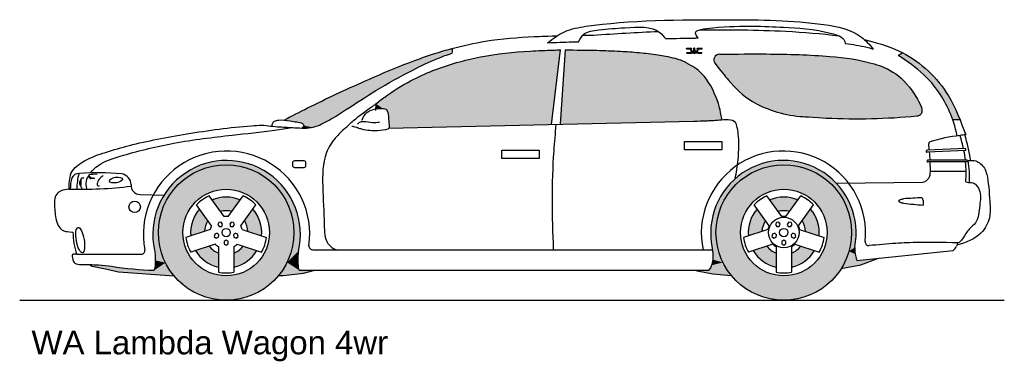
# Model space of a CAD drawing. Header units: millimetres. Extents: x 293.46 to 298.68, y 272.55 to 274.37.
import ezdxf

# ---------------------------------------------------------------- set-up
doc = ezdxf.new("R2010")
doc.units = ezdxf.units.MM
doc.layers.add('HATCH', color=7, linetype='Continuous')
doc.styles.add('arial', font='ARIAL.TTF')

# ---------------------------------------------------------------- blocks, each defined once
blk = doc.blocks.new('*U1')
at = {"layer": 'HATCH', "color": 251, "linetype": 'Continuous'}
for points in [[(6.718, 4.2276), (6.6432, 4.2121), (6.7928, 4.2121)], [(6.6432, 4.2121), (6.6876, 4.151), (6.718, 4.1551)], [(6.7928, 4.2121), (6.6432, 4.2121), (6.718, 4.1551)], [(6.7928, 4.2121), (6.718, 4.1551), (6.7484, 4.151)], [(6.5766, 4.1637), (6.5387, 4.0973), (6.621, 4.1026)], [(6.8595, 4.1637), (6.8151, 4.1026), (6.8973, 4.0973)], [(6.5387, 4.0973), (6.5303, 4.0214), (6.6077, 4.0749)], [(6.621, 4.1026), (6.5387, 4.0973), (6.6077, 4.0749)], [(6.8151, 4.1026), (6.8284, 4.0749), (6.8973, 4.0973)], [(6.8973, 4.0973), (6.8284, 4.0749), (6.9057, 4.0214)], [(6.6077, 4.0749), (6.5303, 4.0214), (6.6022, 4.0448)], [(6.8284, 4.0749), (6.8339, 4.0448), (6.9057, 4.0214)], [(6.6276, 3.9664), (6.5558, 3.9431), (6.6498, 3.9452)], [(6.6498, 3.9452), (6.5558, 3.9431), (6.6768, 3.9306)], [(6.5558, 3.9431), (6.6072, 3.8866), (6.6768, 3.9306)], [(6.6768, 3.9306), (6.6072, 3.8866), (6.6768, 3.8551)], [(6.7862, 3.9452), (6.7592, 3.9306), (6.8803, 3.9431)], [(6.8803, 3.9431), (6.7592, 3.9306), (6.8288, 3.8866)], [(6.7592, 3.9306), (6.7592, 3.8551), (6.8288, 3.8866)], [(6.8084, 3.9664), (6.7862, 3.9452), (6.8803, 3.9431)]]:
    blk.add_solid(points, dxfattribs=at)
blk = doc.blocks.new('*U2')
at = {"layer": 'HATCH', "color": 251, "linetype": 'Continuous'}
for points in [[(6.6174, 4.4096), (6.527, 4.373), (6.6249, 4.3868)], [(6.7142, 4.4224), (6.6174, 4.4096), (6.811, 4.4105)], [(6.811, 4.4105), (6.6174, 4.4096), (6.718, 4.3991)], [(6.6174, 4.4096), (6.6249, 4.3868), (6.718, 4.3991)], [(6.811, 4.4105), (6.718, 4.3991), (6.8112, 4.3868)], [(6.811, 4.4105), (6.8112, 4.3868), (6.9018, 4.3748)], [(6.527, 4.373), (6.4487, 4.3148), (6.538, 4.3509)], [(6.538, 4.3509), (6.4487, 4.3148), (6.4635, 4.2937)], [(6.6249, 4.3868), (6.527, 4.373), (6.538, 4.3509)], [(6.8112, 4.3868), (6.898, 4.3509), (6.9018, 4.3748)], [(6.9018, 4.3748), (6.898, 4.3509), (6.9807, 4.3174)], [(6.898, 4.3509), (6.9726, 4.2937), (6.9807, 4.3174)], [(6.4487, 4.3148), (6.3874, 4.2389), (6.4635, 4.2937)], [(6.4635, 4.2937), (6.3874, 4.2389), (6.4063, 4.2191)], [(6.9807, 4.3174), (6.9726, 4.2937), (7.0427, 4.2421)], [(6.9726, 4.2937), (7.0298, 4.2191), (7.0427, 4.2421)], [(6.3874, 4.2389), (6.3471, 4.1501), (6.4063, 4.2191)], [(7.0427, 4.2421), (7.0298, 4.2191), (7.0839, 4.1537)], [(6.4063, 4.2191), (6.3471, 4.1501), (6.3703, 4.1323)], [(7.0298, 4.2191), (7.0658, 4.1323), (7.0839, 4.1537)], [(6.3471, 4.1501), (6.3303, 4.054), (6.3703, 4.1323)], [(6.3703, 4.1323), (6.3303, 4.054), (6.358, 4.0391)], [(7.0839, 4.1537), (7.0658, 4.1323), (7.1016, 4.0578)], [(7.0658, 4.1323), (7.078, 4.0391), (7.1016, 4.0578)], [(6.3303, 4.054), (6.3382, 3.9568), (6.358, 4.0391)], [(6.358, 4.0391), (6.3382, 3.9568), (6.3674, 3.9575)], [(7.078, 4.0391), (7.0641, 3.9398), (7.0947, 3.9605)], [(7.1016, 4.0578), (7.078, 4.0391), (7.0947, 3.9605)], [(6.3674, 3.9575), (6.3382, 3.9568), (6.395, 3.8802)], [(6.3382, 3.9568), (6.3405, 3.8957), (6.395, 3.8802)], [(7.0641, 3.9398), (7.0232, 3.8481), (7.0965, 3.9245)], [(7.0965, 3.9245), (7.0232, 3.8481), (7.1063, 3.8903)], [(7.0947, 3.9605), (7.0641, 3.9398), (7.0965, 3.9245)], [(6.3405, 3.8957), (6.3354, 3.8655), (6.395, 3.8802)], [(6.395, 3.8802), (6.3354, 3.8655), (6.4394, 3.8111)], [(7.1063, 3.8903), (7.0232, 3.8481), (7.1265, 3.8683)], [(7.2213, 3.9023), (7.1063, 3.8903), (7.1265, 3.8683)], [(6.253, 3.8391), (6.2574, 3.8356), (6.4394, 3.8111)], [(6.4394, 3.8111), (6.3204, 3.8391), (6.253, 3.8391)], [(6.2574, 3.8356), (6.3412, 3.8202), (6.4394, 3.8111)], [(6.3354, 3.8655), (6.3204, 3.8391), (6.4394, 3.8111)]]:
    blk.add_solid(points, dxfattribs=at)
blk = doc.blocks.new('*U3')
at = {"layer": 'HATCH', "color": 251, "linetype": 'Continuous'}
for points in [[(3.7582, 4.2276), (3.6834, 4.2121), (3.833, 4.2121)], [(3.6834, 4.2121), (3.7278, 4.151), (3.7582, 4.1551)], [(3.833, 4.2121), (3.6834, 4.2121), (3.7582, 4.1551)], [(3.833, 4.2121), (3.7582, 4.1551), (3.7886, 4.151)], [(3.6167, 4.1637), (3.5789, 4.0973), (3.6611, 4.1026)], [(3.8997, 4.1637), (3.8553, 4.1026), (3.9375, 4.0973)], [(3.5789, 4.0973), (3.5705, 4.0214), (3.6479, 4.0749)], [(3.6611, 4.1026), (3.5789, 4.0973), (3.6479, 4.0749)], [(3.8553, 4.1026), (3.8685, 4.0749), (3.9375, 4.0973)], [(3.9375, 4.0973), (3.8685, 4.0749), (3.9459, 4.0214)], [(3.6479, 4.0749), (3.5705, 4.0214), (3.6423, 4.0448)], [(3.8685, 4.0749), (3.8741, 4.0448), (3.9459, 4.0214)], [(3.6678, 3.9664), (3.596, 3.9431), (3.69, 3.9452)], [(3.69, 3.9452), (3.596, 3.9431), (3.717, 3.9306)], [(3.596, 3.9431), (3.6474, 3.8866), (3.717, 3.9306)], [(3.717, 3.9306), (3.6474, 3.8866), (3.717, 3.8551)], [(3.8264, 3.9452), (3.7994, 3.9306), (3.9204, 3.9431)], [(3.9204, 3.9431), (3.7994, 3.9306), (3.869, 3.8866)], [(3.7994, 3.9306), (3.7994, 3.8551), (3.869, 3.8866)], [(3.8486, 3.9664), (3.8264, 3.9452), (3.9204, 3.9431)]]:
    blk.add_solid(points, dxfattribs=at)
blk = doc.blocks.new('*U4')
at = {"layer": 'HATCH', "color": 251, "linetype": 'Continuous'}
for points in [[(3.6631, 4.4099), (3.57, 4.3728), (3.665, 4.3868)], [(3.7627, 4.4222), (3.6631, 4.4099), (3.8621, 4.4087)], [(3.6631, 4.4099), (3.7582, 4.3991), (3.8621, 4.4087)], [(3.6631, 4.4099), (3.665, 4.3868), (3.7582, 4.3991)], [(3.8621, 4.4087), (3.7582, 4.3991), (3.8514, 4.3868)], [(3.8621, 4.4087), (3.8514, 4.3868), (3.9548, 4.3705)], [(3.57, 4.3728), (3.4893, 4.3133), (3.5782, 4.3509)], [(3.5782, 4.3509), (3.4893, 4.3133), (3.5037, 4.2937)], [(3.665, 4.3868), (3.57, 4.3728), (3.5782, 4.3509)], [(3.8514, 4.3868), (3.9382, 4.3509), (3.9548, 4.3705)], [(3.9548, 4.3705), (3.9382, 4.3509), (4.0347, 4.3099)], [(3.9382, 4.3509), (4.0128, 4.2937), (4.0347, 4.3099)], [(3.4893, 4.3133), (3.4264, 4.2351), (3.5037, 4.2937)], [(3.5037, 4.2937), (3.4264, 4.2351), (3.4464, 4.2191)], [(4.0347, 4.3099), (4.0128, 4.2937), (4.0967, 4.2311)], [(4.0128, 4.2937), (4.07, 4.2191), (4.0967, 4.2311)], [(3.4264, 4.2351), (3.3854, 4.1436), (3.4464, 4.2191)], [(3.4464, 4.2191), (3.3854, 4.1436), (3.4105, 4.1323)], [(4.0967, 4.2311), (4.07, 4.2191), (4.1366, 4.139)], [(4.07, 4.2191), (4.1059, 4.1323), (4.1366, 4.139)], [(3.3854, 4.1436), (3.369, 4.0447), (3.4105, 4.1323)], [(3.4105, 4.1323), (3.369, 4.0447), (3.3982, 4.0391)], [(4.1366, 4.139), (4.1059, 4.1323), (4.1518, 4.0399)], [(4.1059, 4.1323), (4.1182, 4.0391), (4.1518, 4.0399)], [(3.369, 4.0447), (3.3782, 3.9449), (3.3982, 4.0391)], [(3.3982, 4.0391), (3.3782, 3.9449), (3.4078, 3.9566)], [(4.1182, 4.0391), (4.1089, 3.9576), (4.1413, 3.9402)], [(4.1518, 4.0399), (4.1182, 4.0391), (4.1413, 3.9402)], [(3.4078, 3.9566), (3.3782, 3.9449), (3.436, 3.8785)], [(3.3782, 3.9449), (3.3813, 3.8918), (3.436, 3.8785)], [(4.1089, 3.9576), (4.0814, 3.8804), (4.1413, 3.9402)], [(4.1413, 3.9402), (4.0814, 3.8804), (4.1388, 3.8897)], [(3.0336, 3.869), (3.0477, 3.8606), (3.15, 3.86)], [(3.3813, 3.8918), (3.3758, 3.8383), (3.436, 3.8785)], [(3.436, 3.8785), (3.3758, 3.8383), (3.4814, 3.8089)], [(4.0814, 3.8804), (4.0371, 3.8114), (4.1452, 3.8391)], [(4.1388, 3.8897), (4.0814, 3.8804), (4.1452, 3.8391)], [(3.0477, 3.8606), (3.1175, 3.8455), (3.15, 3.86)], [(3.15, 3.86), (3.1175, 3.8455), (3.2626, 3.8454)], [(3.1175, 3.8455), (3.1861, 3.8303), (3.2626, 3.8454)], [(3.2626, 3.8454), (3.1861, 3.8303), (3.3758, 3.8383)], [(3.3758, 3.8383), (3.1861, 3.8303), (3.4814, 3.8089)], [(4.1452, 3.8391), (4.0371, 3.8114), (4.1682, 3.8224)], [(4.1682, 3.8224), (4.0371, 3.8114), (4.0602, 3.8114)], [(4.2297, 3.8391), (4.1452, 3.8391), (4.1682, 3.8224)]]:
    blk.add_solid(points, dxfattribs=at)
blk = doc.blocks.new('*U5')
at = {"layer": 'HATCH', "linetype": 'Continuous'}
for points in [[(4.9562, 5.0171), (4.7313, 4.943), (4.96, 5.005)], [(4.96, 5.005), (4.7313, 4.943), (4.9579, 4.9926)], [(4.9579, 4.9926), (4.7313, 4.943), (4.8531, 4.953)], [(4.7313, 4.943), (4.5064, 4.8494), (4.752, 4.9043)], [(4.8531, 4.953), (4.7313, 4.943), (4.752, 4.9043)], [(4.752, 4.9043), (4.5064, 4.8494), (4.5558, 4.7956)], [(4.5064, 4.8494), (4.2842, 4.7469), (4.5558, 4.7956)], [(4.5558, 4.7956), (4.2842, 4.7469), (4.3671, 4.6745)], [(4.2842, 4.7469), (4.0657, 4.6371), (4.3671, 4.6745)], [(4.3671, 4.6745), (4.0657, 4.6371), (4.2698, 4.6176)], [(4.0657, 4.6371), (4.1305, 4.6271), (4.2698, 4.6176)], [(4.1305, 4.6271), (4.1623, 4.6187), (4.2698, 4.6176)], [(4.1699, 4.6074), (4.1617, 4.5944), (4.2174, 4.5985)], [(4.1623, 4.6187), (4.1699, 4.6074), (4.2698, 4.6176)], [(4.2698, 4.6176), (4.1699, 4.6074), (4.2174, 4.5985)]]:
    blk.add_solid(points, dxfattribs=at)
blk = doc.blocks.new('*U6')
at = {"layer": 'HATCH', "linetype": 'Continuous'}
for points in [[(5.1419, 4.9786), (5.0147, 4.9515), (5.4857, 4.6133)], [(5.2711, 4.9957), (5.1419, 4.9786), (5.4857, 4.6133)], [(5.5324, 5.0097), (5.2711, 4.9957), (5.4857, 4.6133)], [(4.8906, 4.913), (4.771, 4.8622), (5.4857, 4.6133)], [(5.0147, 4.9515), (4.8906, 4.913), (5.4857, 4.6133)], [(4.771, 4.8622), (4.6578, 4.7988), (5.4857, 4.6133)], [(4.6578, 4.7988), (4.5528, 4.7232), (4.5911, 4.6977)], [(4.6578, 4.7988), (4.5911, 4.6977), (5.4857, 4.6133)], [(4.5528, 4.7232), (4.5512, 4.6959), (4.5911, 4.6977)], [(4.5911, 4.6977), (4.6096, 4.6914), (5.4857, 4.6133)], [(4.6096, 4.6914), (4.6177, 4.6728), (5.4857, 4.6133)], [(4.6177, 4.6728), (4.6205, 4.5931), (5.4857, 4.6133)]]:
    blk.add_solid(points, dxfattribs=at)
blk = doc.blocks.new('*U7')
at = {"layer": 'HATCH', "linetype": 'Continuous'}
for points in [[(5.5318, 4.6144), (6.3469, 4.6354), (5.5583, 5.0098)], [(6.3905, 4.6388), (5.5583, 5.0098), (6.3469, 4.6354)], [(5.5583, 5.0098), (6.3905, 4.6388), (5.8475, 5.0029)], [(6.3817, 4.6822), (5.8475, 5.0029), (6.3905, 4.6388)], [(5.8475, 5.0029), (6.3817, 4.6822), (5.9906, 4.9914)], [(6.3755, 4.7085), (5.9906, 4.9914), (6.3817, 4.6822)], [(5.9906, 4.9914), (6.3755, 4.7085), (6.0616, 4.9819)], [(6.3663, 4.7369), (6.0616, 4.9819), (6.3755, 4.7085)], [(6.0616, 4.9819), (6.3663, 4.7369), (6.1401, 4.965)], [(6.3479, 4.7828), (6.1401, 4.965), (6.3663, 4.7369)], [(6.1401, 4.965), (6.3479, 4.7828), (6.168, 4.9557)], [(6.3047, 4.8579), (6.168, 4.9557), (6.3479, 4.7828)], [(6.168, 4.9557), (6.3047, 4.8579), (6.1862, 4.9483)], [(6.2484, 4.9125), (6.1862, 4.9483), (6.3047, 4.8579)], [(6.1862, 4.9483), (6.2484, 4.9125), (6.2103, 4.9359)], [(6.3469, 4.6354), (5.5318, 4.6144), (6.3107, 4.6333)], [(6.2402, 4.631), (6.3107, 4.6333), (5.5318, 4.6144)]]:
    blk.add_solid(points, dxfattribs=at)
blk = doc.blocks.new('*U8')
at = {"layer": 'HATCH', "linetype": 'Continuous'}
for points in [[(6.3467, 4.9591), (6.4829, 4.7868), (6.3561, 4.9784)], [(6.3561, 4.9784), (6.5301, 4.749), (6.376, 4.9865)], [(6.5301, 4.749), (6.3561, 4.9784), (6.4829, 4.7868)], [(6.376, 4.9865), (6.5904, 4.7148), (6.4598, 4.9878)], [(6.5904, 4.7148), (6.376, 4.9865), (6.5301, 4.749)], [(6.4598, 4.9878), (6.6637, 4.6855), (6.5368, 4.9884)], [(6.6637, 4.6855), (6.4598, 4.9878), (6.5904, 4.7148)], [(6.5368, 4.9884), (6.746, 4.6644), (6.6816, 4.9874)], [(6.746, 4.6644), (6.5368, 4.9884), (6.6637, 4.6855)], [(6.6816, 4.9874), (6.789, 4.6579), (6.8219, 4.9837)], [(6.789, 4.6579), (6.6816, 4.9874), (6.746, 4.6644)], [(6.8123, 4.6557), (6.8219, 4.9837), (6.789, 4.6579)], [(6.8219, 4.9837), (6.8123, 4.6557), (6.9542, 4.9761)], [(6.8251, 4.6548), (6.9542, 4.9761), (6.8123, 4.6557)], [(6.9542, 4.9761), (6.8251, 4.6548), (7.0762, 4.9625)], [(6.4829, 4.7868), (6.3467, 4.9591), (6.4425, 4.8285)], [(6.3526, 4.9385), (6.4425, 4.8285), (6.3467, 4.9591)], [(6.4425, 4.8285), (6.3526, 4.9385), (6.4022, 4.8754)], [(6.3793, 4.9037), (6.4022, 4.8754), (6.3526, 4.9385)], [(6.848, 4.6534), (7.0762, 4.9625), (6.8251, 4.6548)], [(7.0762, 4.9625), (6.848, 4.6534), (7.1966, 4.9356)], [(6.8856, 4.651), (7.1966, 4.9356), (6.848, 4.6534)], [(7.1966, 4.9356), (6.8856, 4.651), (7.2596, 4.9127)], [(6.9423, 4.6475), (7.2596, 4.9127), (6.8856, 4.651)], [(7.2596, 4.9127), (6.9423, 4.6475), (7.3239, 4.8736)], [(7.1834, 4.6446), (7.3239, 4.8736), (6.9423, 4.6475)], [(7.3239, 4.8736), (7.1834, 4.6446), (7.3562, 4.8445)], [(7.424, 4.6588), (7.3562, 4.8445), (7.1834, 4.6446)], [(7.3562, 4.8445), (7.424, 4.6588), (7.3883, 4.8072)], [(7.3883, 4.8072), (7.4483, 4.6722), (7.4202, 4.7603)], [(7.4483, 4.6722), (7.3883, 4.8072), (7.424, 4.6588)], [(7.4512, 4.6998), (7.4202, 4.7603), (7.4483, 4.6722)]]:
    blk.add_solid(points, dxfattribs=at)
blk = doc.blocks.new('*U9')
at = {"layer": 'HATCH', "linetype": 'Continuous'}
for points in [[(7.338, 4.9878), (7.325, 4.9805), (7.4509, 4.9275)], [(7.325, 4.9805), (7.4183, 4.9146), (7.4509, 4.9275)], [(7.3519, 4.9932), (7.338, 4.9878), (7.4509, 4.9275)], [(7.4509, 4.9275), (7.4183, 4.9146), (7.536, 4.8435)], [(7.4183, 4.9146), (7.5006, 4.8369), (7.536, 4.8435)], [(7.536, 4.8435), (7.5006, 4.8369), (7.6034, 4.7458)], [(7.5006, 4.8369), (7.5664, 4.744), (7.6034, 4.7458)], [(7.6034, 4.7458), (7.5664, 4.744), (7.6532, 4.6391)], [(7.5664, 4.744), (7.6147, 4.6396), (7.6532, 4.6391)], [(7.6147, 4.6396), (7.6339, 4.6393), (7.6532, 4.6391)]]:
    blk.add_solid(points, dxfattribs=at)
blk = doc.blocks.new('*U10')
at = {"layer": 'HATCH', "linetype": 'Continuous'}
for points in [[(3.7582, 4.3991), (3.665, 4.3868), (3.8514, 4.3868)], [(3.9382, 4.3509), (3.5037, 4.2937), (4.0128, 4.2937)], [(3.5782, 4.3509), (3.5037, 4.2937), (3.9382, 4.3509)], [(3.8514, 4.3868), (3.5782, 4.3509), (3.9382, 4.3509)], [(3.665, 4.3868), (3.5782, 4.3509), (3.8514, 4.3868)], [(3.5037, 4.2937), (3.4464, 4.2191), (3.6871, 4.2578)], [(3.5037, 4.2937), (3.7582, 4.2691), (4.0128, 4.2937)], [(3.5037, 4.2937), (3.6871, 4.2578), (3.7582, 4.2691)], [(4.0128, 4.2937), (3.7582, 4.2691), (3.8293, 4.2578)], [(4.0128, 4.2937), (3.8293, 4.2578), (4.07, 4.2191)], [(3.6871, 4.2578), (3.4464, 4.2191), (3.623, 4.2252)], [(3.8293, 4.2578), (3.8934, 4.2252), (4.07, 4.2191)], [(3.4464, 4.2191), (3.4105, 4.1323), (3.5721, 4.1743)], [(3.623, 4.2252), (3.4464, 4.2191), (3.5721, 4.1743)], [(3.8934, 4.2252), (3.9443, 4.1743), (4.07, 4.2191)], [(4.07, 4.2191), (3.9443, 4.1743), (4.1059, 4.1323)], [(3.4105, 4.1323), (3.3982, 4.0391), (3.5395, 4.1102)], [(3.5721, 4.1743), (3.4105, 4.1323), (3.5395, 4.1102)], [(3.9443, 4.1743), (3.977, 4.1102), (4.1059, 4.1323)], [(4.1059, 4.1323), (3.977, 4.1102), (4.1182, 4.0391)], [(3.5395, 4.1102), (3.3982, 4.0391), (3.5282, 4.0391)], [(3.977, 4.1102), (3.9882, 4.0391), (4.1182, 4.0391)], [(3.3982, 4.0391), (3.4105, 3.9459), (3.5282, 4.0391)], [(3.5282, 4.0391), (3.4105, 3.9459), (3.5395, 3.968)], [(4.1182, 4.0391), (3.977, 3.968), (4.1059, 3.9459)], [(3.9882, 4.0391), (3.977, 3.968), (4.1182, 4.0391)], [(3.5395, 3.968), (3.4105, 3.9459), (3.5721, 3.9039)], [(3.4105, 3.9459), (3.4464, 3.8591), (3.5721, 3.9039)], [(3.977, 3.968), (3.9443, 3.9039), (4.1059, 3.9459)], [(4.1059, 3.9459), (3.9443, 3.9039), (4.07, 3.8591)], [(3.5721, 3.9039), (3.4464, 3.8591), (3.623, 3.853)], [(3.9443, 3.9039), (3.8934, 3.853), (4.07, 3.8591)], [(3.4464, 3.8591), (3.5037, 3.7845), (3.623, 3.853)], [(3.623, 3.853), (3.5037, 3.7845), (3.6871, 3.8203)], [(3.6871, 3.8203), (3.5037, 3.7845), (3.7582, 3.8091)], [(3.8293, 3.8203), (3.7582, 3.8091), (4.0128, 3.7845)], [(3.8934, 3.853), (3.8293, 3.8203), (4.0128, 3.7845)], [(4.07, 3.8591), (3.8934, 3.853), (4.0128, 3.7845)], [(3.7582, 3.8091), (3.5037, 3.7845), (4.0128, 3.7845)], [(3.5037, 3.7845), (3.5782, 3.7273), (4.0128, 3.7845)], [(4.0128, 3.7845), (3.5782, 3.7273), (3.9382, 3.7273)], [(3.5782, 3.7273), (3.665, 3.6914), (3.9382, 3.7273)], [(3.9382, 3.7273), (3.665, 3.6914), (3.8514, 3.6914)], [(3.665, 3.6914), (3.7582, 3.6791), (3.8514, 3.6914)]]:
    blk.add_solid(points, dxfattribs=at)
blk = doc.blocks.new('*U11')
at = {"layer": 'HATCH', "linetype": 'Continuous'}
for points in [[(6.718, 4.3991), (6.6249, 4.3868), (6.8112, 4.3868)], [(6.898, 4.3509), (6.4635, 4.2937), (6.9726, 4.2937)], [(6.538, 4.3509), (6.4635, 4.2937), (6.898, 4.3509)], [(6.8112, 4.3868), (6.538, 4.3509), (6.898, 4.3509)], [(6.6249, 4.3868), (6.538, 4.3509), (6.8112, 4.3868)], [(6.4635, 4.2937), (6.4063, 4.2191), (6.647, 4.2578)], [(6.4635, 4.2937), (6.718, 4.2691), (6.9726, 4.2937)], [(6.4635, 4.2937), (6.647, 4.2578), (6.718, 4.2691)], [(6.9726, 4.2937), (6.718, 4.2691), (6.7891, 4.2578)], [(6.9726, 4.2937), (6.7891, 4.2578), (7.0298, 4.2191)], [(6.647, 4.2578), (6.4063, 4.2191), (6.5828, 4.2252)], [(6.7891, 4.2578), (6.8532, 4.2252), (7.0298, 4.2191)], [(6.4063, 4.2191), (6.3703, 4.1323), (6.532, 4.1743)], [(6.5828, 4.2252), (6.4063, 4.2191), (6.532, 4.1743)], [(6.8532, 4.2252), (6.9041, 4.1743), (7.0298, 4.2191)], [(7.0298, 4.2191), (6.9041, 4.1743), (7.0658, 4.1323)], [(6.3703, 4.1323), (6.358, 4.0391), (6.4993, 4.1102)], [(6.532, 4.1743), (6.3703, 4.1323), (6.4993, 4.1102)], [(6.9041, 4.1743), (6.9368, 4.1102), (7.0658, 4.1323)], [(7.0658, 4.1323), (6.9368, 4.1102), (7.078, 4.0391)], [(6.4993, 4.1102), (6.358, 4.0391), (6.488, 4.0391)], [(6.9368, 4.1102), (6.948, 4.0391), (7.078, 4.0391)], [(6.358, 4.0391), (6.3703, 3.9459), (6.488, 4.0391)], [(6.488, 4.0391), (6.3703, 3.9459), (6.4993, 3.968)], [(7.078, 4.0391), (6.9368, 3.968), (7.0658, 3.9459)], [(6.948, 4.0391), (6.9368, 3.968), (7.078, 4.0391)], [(6.4993, 3.968), (6.3703, 3.9459), (6.532, 3.9039)], [(6.3703, 3.9459), (6.4063, 3.8591), (6.532, 3.9039)], [(6.9368, 3.968), (6.9041, 3.9039), (7.0658, 3.9459)], [(7.0658, 3.9459), (6.9041, 3.9039), (7.0298, 3.8591)], [(6.532, 3.9039), (6.4063, 3.8591), (6.5828, 3.853)], [(6.9041, 3.9039), (6.8532, 3.853), (7.0298, 3.8591)], [(6.4063, 3.8591), (6.4635, 3.7845), (6.5828, 3.853)], [(6.5828, 3.853), (6.4635, 3.7845), (6.647, 3.8203)], [(6.647, 3.8203), (6.4635, 3.7845), (6.718, 3.8091)], [(6.7891, 3.8203), (6.718, 3.8091), (6.9726, 3.7845)], [(6.8532, 3.853), (6.7891, 3.8203), (6.9726, 3.7845)], [(7.0298, 3.8591), (6.8532, 3.853), (6.9726, 3.7845)], [(6.718, 3.8091), (6.4635, 3.7845), (6.9726, 3.7845)], [(6.4635, 3.7845), (6.538, 3.7273), (6.9726, 3.7845)], [(6.9726, 3.7845), (6.538, 3.7273), (6.898, 3.7273)], [(6.538, 3.7273), (6.6249, 3.6914), (6.898, 3.7273)], [(6.898, 3.7273), (6.6249, 3.6914), (6.8112, 3.6914)], [(6.6249, 3.6914), (6.718, 3.6791), (6.8112, 3.6914)]]:
    blk.add_solid(points, dxfattribs=at)

msp = doc.modelspace()

# ---------------------------------------------------------------- linework, layer by layer
for p, q in [((296.2799, 273.8155), (296.3266, 274.2118)), ((296.3525, 274.2119), (296.326, 273.8166)), ((295.347, 273.9253), (295.3448, 273.8893)), ((295.4147, 273.7952), (297.0344, 273.8332)), ((298.4764, 273.6872), (298.2725, 273.6783)), ((298.4784, 273.6773), (298.2729, 273.6683)), ((298.4861, 273.6263), (298.2766, 273.6263)), ((298.4872, 273.6163), (298.2766, 273.6163)), ((298.4797, 273.5656), (298.2904, 273.5656)), ((297.7905, 273.504), (298.25, 273.5084)), ((294.0951, 273.4438), (294.2225, 273.4404)), ((294.5417, 273.3261), (294.4617, 273.4362)), ((294.5632, 273.3261), (294.6431, 273.4362)), ((297.5015, 273.3261), (297.4215, 273.4362)), ((297.523, 273.3261), (297.6029, 273.4362)), ((294.475, 273.2777), (294.395, 273.3877)), ((294.6298, 273.2777), (294.7098, 273.3877)), ((297.4348, 273.2777), (297.3549, 273.3877)), ((297.5897, 273.2777), (297.6696, 273.3877)), ((294.4683, 273.2572), (294.339, 273.2152)), ((294.6365, 273.2572), (294.7658, 273.2152)), ((297.4281, 273.2572), (297.2988, 273.2152)), ((297.5963, 273.2572), (297.7256, 273.2152)), ((294.4938, 273.1789), (294.3645, 273.1368)), ((294.5112, 273.1662), (294.5112, 273.0302)), ((294.5936, 273.1662), (294.5936, 273.0302)), ((294.611, 273.1789), (294.7404, 273.1368)), ((297.4536, 273.1789), (297.3243, 273.1368)), ((297.471, 273.1662), (297.471, 273.0302)), ((297.5534, 273.1662), (297.5534, 273.0302)), ((297.5708, 273.1789), (297.7002, 273.1368)), ((293.7576, 273.1254), (294.1013, 273.1254)), ((295.0118, 273.15), (295.1384, 273.15)), ((295.1384, 273.15), (297.1331, 273.15)), ((297.9005, 273.0924), (298.4114, 273.1456)), ((294.9394, 273.0412), (297.1146, 273.0412)), ((293.4565, 272.8812), (298.6825, 272.8812))]:
    msp.add_line(p, q)
at = {"linetype": 'Continuous'}
for p, q in [((296.9958, 274.2174), (296.9956, 274.2198)), ((296.9964, 274.2207), (297.0218, 274.2207)), ((296.9966, 274.2167), (297.0176, 274.2167)), ((297.0361, 274.2214), (297.0386, 274.2214)), ((297.053, 274.2207), (297.0783, 274.2207)), ((297.0572, 274.2167), (297.0782, 274.2167)), ((297.0789, 274.2174), (297.0791, 274.2198)), ((296.9975, 274.1951), (296.9974, 274.1975)), ((296.9981, 274.1984), (297.0173, 274.1984)), ((296.9983, 274.1944), (297.0173, 274.1944)), ((297.0575, 274.1984), (297.0766, 274.1984)), ((297.0575, 274.1944), (297.0764, 274.1944)), ((297.0772, 274.1951), (297.0774, 274.1975))]:
    msp.add_line(p, q, dxfattribs=at)
for points in [[(296.9853, 273.7246), (297.1828, 273.7246), (297.1828, 273.68), (296.9853, 273.68)], [(296.0161, 273.6786), (296.2136, 273.6786), (296.2136, 273.634), (296.0161, 273.634)], [(294.5135, 273.2948), (294.5083, 273.2831), (294.5158, 273.2727), (294.5286, 273.274), (294.5338, 273.2857), (294.5263, 273.2961)], [(294.5913, 273.2948), (294.5785, 273.2961), (294.571, 273.2857), (294.5762, 273.274), (294.589, 273.2727), (294.5965, 273.2831)], [(297.4733, 273.2948), (297.4681, 273.2831), (297.4756, 273.2727), (297.4884, 273.274), (297.4936, 273.2857), (297.4861, 273.2961)], [(297.4733, 273.2948), (297.4681, 273.2831), (297.4756, 273.2727), (297.4884, 273.274), (297.4936, 273.2857), (297.4861, 273.2961)], [(297.5511, 273.2948), (297.5384, 273.2961), (297.5308, 273.2857), (297.536, 273.274), (297.5488, 273.2727), (297.5564, 273.2831)], [(297.5511, 273.2948), (297.5384, 273.2961), (297.5308, 273.2857), (297.536, 273.274), (297.5488, 273.2727), (297.5564, 273.2831)], [(294.4894, 273.2208), (294.499, 273.2122), (294.5112, 273.2161), (294.5139, 273.2287), (294.5043, 273.2373), (294.4921, 273.2333)], [(294.6154, 273.2208), (294.6127, 273.2333), (294.6005, 273.2373), (294.5909, 273.2287), (294.5936, 273.2161), (294.6058, 273.2122)], [(297.4493, 273.2208), (297.4588, 273.2122), (297.471, 273.2161), (297.4737, 273.2287), (297.4641, 273.2373), (297.4519, 273.2333)], [(297.4493, 273.2208), (297.4588, 273.2122), (297.471, 273.2161), (297.4737, 273.2287), (297.4641, 273.2373), (297.4519, 273.2333)], [(297.5752, 273.2208), (297.5725, 273.2333), (297.5603, 273.2373), (297.5508, 273.2287), (297.5534, 273.2161), (297.5656, 273.2122)], [(297.5752, 273.2208), (297.5725, 273.2333), (297.5603, 273.2373), (297.5508, 273.2287), (297.5534, 273.2161), (297.5656, 273.2122)], [(294.5524, 273.175), (294.5635, 273.1814), (294.5635, 273.1943), (294.5524, 273.2007), (294.5413, 273.1943), (294.5413, 273.1814)], [(297.5122, 273.175), (297.5234, 273.1814), (297.5234, 273.1943), (297.5122, 273.2007), (297.5011, 273.1943), (297.5011, 273.1814)], [(297.5122, 273.175), (297.5234, 273.1814), (297.5234, 273.1943), (297.5122, 273.2007), (297.5011, 273.1943), (297.5011, 273.1814)]]:
    msp.add_lwpolyline(points, close=True)
msp.add_lwpolyline([(294.9163, 273.6235), (294.964, 273.6235, -0.414214), (294.974, 273.6135), (294.974, 273.5959, -0.414214), (294.964, 273.5859), (294.9163, 273.5859, -0.414214), (294.9063, 273.5959), (294.9063, 273.6135, -0.414214)], format="xyb", close=True)
for points in [[(293.8278, 273.0711), (293.8419, 273.0627), (293.9117, 273.0476), (293.9803, 273.0325), (294.2756, 273.0111)], [(297.8174, 273.0503), (297.9207, 273.0704), (298.0155, 273.1044)], [(294.8313, 273.0135), (294.8544, 273.0135), (294.9624, 273.0246), (295.0239, 273.0412)], [(297.0472, 273.0412), (297.0516, 273.0378), (297.1354, 273.0224), (297.2336, 273.0133)]]:
    msp.add_lwpolyline(points)
for centre, radius in [((294.5524, 273.2412), 0.36), ((297.5122, 273.2412), 0.36), ((294.5524, 273.2412), 0.23), ((297.5122, 273.2412), 0.23), ((294.0666, 273.3773), 0.0304), ((297.5122, 273.2412), 0.0814), ((294.5524, 273.2412), 0.022), ((297.5122, 273.2412), 0.022), ((297.5122, 273.2412), 0.022)]:
    msp.add_circle(centre, radius)
for centre, radius, start, end in [((295.7274, 274.2053), 0.0268, 336.8002, 31.101), ((297.1708, 274.1586), 0.03, 91.1778, 216.8471), ((298.1803, 274.088), 0.1127, 107.671, 122.8399), ((298.2175, 273.8909), 0.03, 271.3434, 21.5367), ((297.8982, 277.2317), 3.3859, 267.2637, 275.4231), ((298.4613, 276.3061), 2.4649, 268.781, 269.6757), ((298.5138, 273.0438), 0.7157, 95.2948, 108.3984), ((297.8184, 273.553), 0.6614, 11.6734, 17.9163), ((297.796, 273.5367), 0.7126, 7.1141, 18.3161), ((298.2911, 273.7134), 0.01, 108.3984, 187.74), ((297.3122, 273.5804), 0.9779, 5.7797, 7.74), ((297.8288, 273.553), 0.6614, 10.8368, 11.7133), ((294.5545, 273.2327), 0.4416, 352.1922, 190.9126), ((297.5102, 273.2384), 0.4361, 354.0854, 191.879), ((298.2727, 273.6733), 0.005, 92.5124, 272.5124), ((297.3122, 273.5804), 0.9779, 2.6917, 5.1929), ((297.8184, 273.553), 0.6614, 6.3654, 10.797), ((294.5545, 273.2327), 0.3916, 346.6439, 192.579), ((297.5102, 273.2384), 0.3861, 348.6825, 191.879), ((298.2766, 273.6213), 0.005, 90, 270), ((297.3122, 273.5804), 0.9779, 358.4413, 2.1052), ((297.8184, 273.553), 0.6614, 356.324, 5.4945), ((297.8288, 273.553), 0.6614, 5.4945, 6.3654), ((297.7857, 273.5219), 0.7126, 358.7992, 8.2167), ((293.9733, 273.4826), 0.2564, 163.4841, 182.3665), ((293.9051, 273.478), 0.1799, 162.765, 181.9319), ((293.7707, 273.5142), 0.0412, 88.3426, 155.4546), ((294.1318, 273.4658), 0.3723, 166.0831, 179.1699), ((293.8704, 271.8307), 1.7275, 85.8227, 93.2695), ((293.9877, 273.4938), 0.0604, 1.2651, 81.8123), ((298.2398, 273.5573), 0.05, 281.7078, 355.9168), ((293.7803, 275.6175), 2.1463, 268.3138, 277.159), ((294.0939, 273.4899), 0.0461, 173.4863, 271.57), ((298.5044, 273.5971), 0.0903, 253.3332, 272.2728), ((294.5524, 273.2412), 0.215, 114.9492, 137.0508), ((294.5524, 273.2412), 0.1885, 66.627, 113.373), ((294.5524, 273.2412), 0.215, 42.9492, 65.0508), ((297.5122, 273.2412), 0.215, 114.9492, 137.0508), ((297.5122, 273.2412), 0.1885, 66.627, 113.373), ((297.5122, 273.2412), 0.215, 42.9492, 65.0508), ((298.5387, 267.8303), 5.6039, 92.9913, 94.0018), ((298.4924, 276.4956), 3.1181, 263.6605, 265.5738), ((294.5524, 273.2412), 0.1885, 138.627, 185.373), ((294.5524, 273.2412), 0.116, 74.808, 105.192), ((294.5524, 273.2412), 0.0856, 82.7812, 97.2188), ((294.5524, 273.2412), 0.1885, 354.627, 41.373), ((297.5122, 273.2412), 0.1885, 138.627, 185.373), ((297.5122, 273.2412), 0.116, 74.808, 105.192), ((297.5122, 273.2412), 0.0856, 82.7812, 97.2188), ((297.5122, 273.2412), 0.1885, 354.627, 41.373), ((294.5524, 273.2412), 0.116, 146.808, 177.192), ((294.5524, 273.2412), 0.0856, 154.7812, 169.2188), ((294.5524, 273.2412), 0.0856, 10.7812, 25.2188), ((294.5524, 273.2412), 0.116, 2.808, 33.192), ((297.5122, 273.2412), 0.116, 146.808, 177.192), ((297.5122, 273.2412), 0.0856, 154.7812, 169.2188), ((297.5122, 273.2412), 0.0856, 10.7812, 25.2188), ((297.5122, 273.2412), 0.116, 2.808, 33.192), ((294.2305, 273.2613), 0.4921, 182.1048, 196.0335), ((294.5524, 273.2412), 0.215, 186.9492, 209.0508), ((294.5524, 273.2412), 0.215, 330.9492, 353.0508), ((297.5122, 273.2412), 0.215, 186.9492, 209.0508), ((297.5122, 273.2412), 0.215, 330.9492, 353.0508), ((294.5524, 273.2412), 0.116, 218.808, 249.192), ((294.5524, 273.2412), 0.0856, 226.7812, 241.2188), ((294.5524, 273.2412), 0.0856, 298.7812, 313.2188), ((294.5524, 273.2412), 0.116, 290.808, 321.192), ((295.0118, 273.17), 0.02, 172.1922, 270), ((297.5122, 273.2412), 0.116, 218.808, 249.192), ((297.5122, 273.2412), 0.0856, 226.7812, 241.2188), ((297.5122, 273.2412), 0.0856, 298.7812, 313.2188), ((297.5122, 273.2412), 0.116, 290.808, 321.192), ((297.9639, 273.1914), 0.02, 174.0854, 275.8846), ((298.3822, 273.1862), 0.05, 305.6859, 339.8314), ((294.1013, 273.1454), 0.02, 270, 10.9126), ((294.5524, 273.2412), 0.1885, 210.627, 257.373), ((294.5524, 273.2412), 0.1885, 282.627, 329.373), ((297.5122, 273.2412), 0.1885, 210.627, 257.373), ((297.5122, 273.2412), 0.1885, 282.627, 329.373), ((294.2191, 274.7372), 1.6975, 260.6806, 268.3419), ((294.5524, 273.2412), 0.215, 258.9492, 281.0508), ((297.5122, 273.2412), 0.215, 258.9492, 281.0508)]:
    msp.add_arc(centre, radius, start, end)
for centre, radius, start, end in [((296.9964, 274.2199), 0.0008, 90, 184.401), ((296.9966, 274.2175), 0.0008, 184.401, 270), ((297.0374, 274.2135), 0.0201, 170.9246, 226.135), ((297.0374, 274.2135), 0.0161, 157.8152, 232.0175), ((297.0218, 274.2199), 0.0008, 337.8152, 90), ((297.0361, 274.2206), 0.0008, 90, 176.4608), ((297.0386, 274.2206), 0.0008, 3.5392, 90), ((297.0374, 274.2135), 0.0161, 307.9825, 22.1848), ((297.0374, 274.2135), 0.0201, 313.865, 9.0754), ((297.053, 274.2199), 0.0008, 90, 202.1848), ((297.0782, 274.2175), 0.0008, 270, 355.599), ((297.0783, 274.2199), 0.0008, 355.599, 90), ((296.9981, 274.1976), 0.0008, 90, 184.401), ((296.9983, 274.1952), 0.0008, 184.401, 270), ((297.0374, 274.2135), 0.0201, 239.9995, 300.0005), ((297.0374, 274.2135), 0.0161, 247.3037, 292.6963), ((297.0764, 274.1952), 0.0008, 270, 355.599), ((297.0766, 274.1976), 0.0008, 355.599, 90)]:
    msp.add_arc(centre, radius, start, end, dxfattribs=at)
at = {"color": 251}
for centre, radius, start, end in [((293.8823, 273.4989), 0.0743, 139.2689, 198.0975), ((293.858, 273.3889), 0.1617, 86.315, 101.4111), ((293.7992, 273.5056), 0.0251, 129.5278, 226.0816), ((293.6213, 273.5124), 0.1624, 351.1908, 4.4186)]:
    msp.add_arc(centre, radius, start, end, dxfattribs=at)
msp.add_ellipse((293.9675, 273.5203), major_axis=(0.0344, 0.0052), ratio=0.433581, dxfattribs=at)
msp.add_ellipse((293.7778, 273.2011), major_axis=(-0.0116, 0.0672), ratio=0.301136)
for points, knots in [([(296.2586, 274.2503), (296.288, 274.2731), (296.3521, 274.3191), (296.6418, 274.3706), (297.1546, 274.3738), (297.6221, 274.3706), (297.8993, 274.3159), (297.9673, 274.2395), (297.9867, 274.2162)], [2.60973, 2.60973, 2.60973, 2.60973, 13.613142, 26.287617, 99.988298, 150.939013, 172.393505, 181.304859, 181.304859, 181.304859, 181.304859]), ([(296.4233, 274.2552), (296.4327, 274.2725), (296.4467, 274.3061), (296.5481, 274.323), (296.6863, 274.3293), (296.8273, 274.3432), (296.8756, 274.2836), (296.8841, 274.2717)], [0.91356, 0.91356, 0.91356, 0.91356, 6.982045, 15.425332, 28.300672, 47.143479, 51.471161, 51.471161, 51.471161, 51.471161]), ([(297.0582, 274.2764), (297.0497, 274.2856), (297.026, 274.3189), (297.2813, 274.3456), (297.4757, 274.3324), (297.6832, 274.3255), (297.8326, 274.2805), (297.8385, 274.2454)], [2.233785, 2.233785, 2.233785, 2.233785, 5.563179, 15.141314, 52.760792, 79.401798, 86.031621, 86.031621, 86.031621, 86.031621]), ([(297.0601, 274.3175), (297.2142, 274.3206), (297.4638, 274.3179), (297.7115, 274.2988), (297.8061, 274.2864)], [55.857903, 55.857903, 55.857903, 55.857903, 102.078792, 130.594058, 130.594058, 130.594058, 130.594058]), ([(295.7504, 274.2192), (295.8098, 274.2336), (295.9533, 274.2685), (296.123, 274.2798), (296.2315, 274.2848), (296.3101, 274.2873)], [0, 0, 0, 0, 18.320111, 44.238447, 50.852063, 50.852063, 50.852063, 50.852063]), ([(296.8841, 274.2717), (296.9365, 274.273), (296.9906, 274.2744), (297.0447, 274.2752), (297.0582, 274.2764)], [68.573075, 68.573075, 68.573075, 68.573075, 84.29949, 84.813797, 84.813797, 84.813797, 84.813797]), ([(297.9382, 274.268), (298.0342, 274.2427), (298.1961, 274.1893), (298.386, 274.0087), (298.4515, 273.8324), (298.4779, 273.7613)], [147.875778, 147.875778, 147.875778, 147.875778, 165.269457, 198.795599, 221.468263, 221.468263, 221.468263, 221.468263]), ([(294.8598, 273.8392), (294.9014, 273.8607), (295.0421, 273.9333), (295.3225, 274.0644), (295.5813, 274.1717), (295.7351, 274.2151), (295.7504, 274.2192)], [1.711277, 1.711277, 1.711277, 1.711277, 16.819547, 52.810196, 101.629626, 106.994521, 106.994521, 106.994521, 106.994521]), ([(295.3407, 273.9203), (295.3581, 273.9345), (295.3758, 273.9482), (295.4372, 273.993), (295.4831, 274.0215), (295.5695, 274.0673), (295.6093, 274.0856), (295.6906, 274.118), (295.7321, 274.1321), (295.8165, 274.1563), (295.8594, 274.1664), (295.9892, 274.1913), (296.0772, 274.2004), (296.207, 274.2082), (296.2483, 274.2098), (296.302, 274.2113), (296.3143, 274.2116), (296.3266, 274.2118)], [19.695889, 19.695889, 19.695889, 19.695889, 26.520781, 26.520781, 42.915803, 42.915803, 56.198787, 56.198787, 69.481772, 69.481772, 82.843731, 82.843731, 109.567647, 109.567647, 122.025264, 122.025264, 125.738074, 125.738074, 125.738074, 125.738074]), ([(296.2586, 274.2503), (296.3024, 274.2518), (296.3516, 274.2535), (296.4009, 274.255), (296.4233, 274.2552)], [3.998611, 3.998611, 3.998611, 3.998611, 17.129422, 18.781346, 18.781346, 18.781346, 18.781346]), ([(296.3525, 274.2119), (296.4092, 274.2115), (296.4645, 274.211), (296.5617, 274.2087), (296.6035, 274.2072), (296.6787, 274.203), (296.712, 274.2007), (296.7784, 274.1946), (296.8114, 274.1908), (296.8717, 274.1818), (296.8989, 274.1769), (296.9343, 274.1671)], [1.45436, 1.45436, 1.45436, 1.45436, 18.080103, 18.080103, 30.702564, 30.702564, 40.761164, 40.761164, 50.819764, 50.819764, 59.209828, 59.209828, 59.209828, 59.209828]), ([(297.8385, 274.2454), (297.8771, 274.2411), (297.9242, 274.2339), (297.9703, 274.222), (297.9867, 274.2162)], [162.639424, 162.639424, 162.639424, 162.639424, 174.287011, 176.941492, 176.941492, 176.941492, 176.941492]), ([(294.74, 273.8126), (294.7722, 273.8089), (294.8312, 273.8024), (294.9224, 273.7983), (295.0147, 273.7921), (295.1028, 273.84), (295.2115, 273.9076), (295.355, 274.0049), (295.5192, 274.0938), (295.6543, 274.1608), (295.7259, 274.1861), (295.7521, 274.1947)], [2.442766, 2.442766, 2.442766, 2.442766, 12.898637, 21.577214, 32.079493, 41.924526, 53.067441, 73.676693, 97.689447, 113.340122, 122.229779, 122.229779, 122.229779, 122.229779]), ([(297.1847, 273.8409), (297.1728, 273.9029), (297.1453, 273.9881), (297.0969, 274.0793), (297.0217, 274.1303), (296.9694, 274.1563), (296.9343, 274.1671)], [0.893833, 0.893833, 0.893833, 0.893833, 5.102714, 25.055301, 36.497758, 40.289238, 40.289238, 40.289238, 40.289238]), ([(297.1702, 274.1886), (297.2643, 274.1905), (297.4609, 274.1914), (297.7448, 274.1834), (297.9796, 274.1523), (298.1544, 274.0776), (298.2378, 273.921), (298.2454, 273.9019)], [13.585791, 13.585791, 13.585791, 13.585791, 33.800768, 64.817599, 89.389704, 112.104241, 114.527267, 114.527267, 114.527267, 114.527267]), ([(298.4326, 273.7549), (298.422, 273.8064), (298.3833, 273.9225), (298.2813, 274.0732), (298.167, 274.1508), (298.1192, 274.1827)], [1.47129, 1.47129, 1.47129, 1.47129, 13.726167, 37.86942, 55.067273, 55.067273, 55.067273, 55.067273]), ([(297.1468, 274.1406), (297.1768, 274.1006), (297.238, 274.0275), (297.3297, 273.9275), (297.5121, 273.8637), (297.6171, 273.8571), (297.7365, 273.8496)], [4.719021, 4.719021, 4.719021, 4.719021, 14.853809, 33.508625, 54.994038, 57.15963, 57.15963, 57.15963, 57.15963]), ([(295.187, 273.7988), (295.2009, 273.8115), (295.2442, 273.8511), (295.2968, 273.8901), (295.3352, 273.9165), (295.3407, 273.9203)], [0, 0, 0, 0, 5.654041, 17.589707, 19.61456, 19.61456, 19.61456, 19.61456]), ([(297.0344, 273.8332), (297.0585, 273.8338), (297.1047, 273.8349), (297.173, 273.8396), (297.2514, 273.8469), (297.2609, 273.8144)], [0, 0, 0, 0, 7.244764, 13.853546, 20.544264, 20.544264, 20.544264, 20.544264]), ([(293.7275, 273.5555), (293.74, 273.5763), (293.7716, 273.6038), (293.8258, 273.6388), (293.9184, 273.6705), (294.081, 273.718), (294.3513, 273.7698), (294.5897, 273.8025), (294.7225, 273.8115), (294.74, 273.8126)], [0.881891, 0.881891, 0.881891, 0.881891, 2.950258, 7.52921, 22.012456, 38.726524, 73.367299, 110.66856, 116.324209, 116.324209, 116.324209, 116.324209]), ([(293.8322, 273.5577), (293.8495, 273.5789), (293.8703, 273.5957), (293.9093, 273.6221), (294.0508, 273.667), (294.2862, 273.7238), (294.5566, 273.7567), (294.7663, 273.7777), (294.8714, 273.7941), (294.9017, 273.7991)], [0.281335, 0.281335, 0.281335, 0.281335, 1.80682, 5.255252, 19.957378, 49.63514, 83.306913, 107.742229, 117.651527, 117.651527, 117.651527, 117.651527]), ([(294.7965, 273.8064), (294.7966, 273.8152), (294.8001, 273.8254), (294.8094, 273.8354), (294.8445, 273.8426), (294.8842, 273.8361), (294.9251, 273.8288), (294.9528, 273.8256), (294.9675, 273.8109), (294.9617, 273.8021), (294.9559, 273.7965)], [0.411942, 0.411942, 0.411942, 0.411942, 1.414744, 3.267598, 5.624742, 12.227094, 16.163206, 19.526922, 20.693294, 22.994404, 22.994404, 22.994404, 22.994404]), ([(295.187, 273.7988), (295.1676, 273.7809), (295.1262, 273.7428), (295.0632, 273.641), (295.0632, 273.4751), (295.0732, 273.3209), (295.0737, 273.1964), (295.1153, 273.1595), (295.1327, 273.152), (295.1384, 273.15)], [0, 0, 0, 0, 8.485084, 18.155463, 37.675753, 59.579495, 70.408858, 74.63787, 76.560721, 76.560721, 76.560721, 76.560721]), ([(295.2203, 273.8073), (295.2259, 273.8052), (295.2355, 273.8022), (295.2467, 273.8019), (295.2533, 273.7977), (295.2557, 273.7955), (295.2572, 273.7943)], [0.460423, 0.460423, 0.460423, 0.460423, 2.26721, 3.514086, 3.891643, 4.473316, 4.473316, 4.473316, 4.473316]), ([(296.3028, 273.816), (296.2983, 273.7688), (296.2867, 273.6355), (296.2787, 273.4132), (296.2852, 273.2384), (296.2889, 273.15)], [52.183815, 52.183815, 52.183815, 52.183815, 67.478156, 95.376895, 123.917576, 123.917576, 123.917576, 123.917576]), ([(297.2538, 273.5271), (297.2606, 273.5603), (297.2747, 273.6439), (297.2745, 273.75), (297.267, 273.7919), (297.2609, 273.8144)], [10.04205, 10.04205, 10.04205, 10.04205, 20.222876, 35.470247, 41.488343, 41.488343, 41.488343, 41.488343]), ([(298.491, 273.6238), (298.526, 273.6286), (298.5679, 273.6035), (298.5954, 273.5546), (298.6053, 273.4133), (298.6113, 273.316), (298.5551, 273.215), (298.4787, 273.1881), (298.4309, 273.1738)], [1.180093, 1.180093, 1.180093, 1.180093, 6.718096, 15.248348, 26.90584, 35.233575, 44.524587, 58.900768, 58.900768, 58.900768, 58.900768]), ([(298.508, 273.5068), (298.5182, 273.505), (298.5329, 273.4979), (298.5618, 273.455), (298.5499, 273.3822), (298.5467, 273.301), (298.4994, 273.2648), (298.4733, 273.2295), (298.4593, 273.2019), (298.441, 273.1873), (298.437, 273.1854), (298.4344, 273.1844)], [0, 0, 0, 0, 2.634086, 6.518795, 15.518099, 25.664462, 30.815769, 33.871967, 39.898616, 40.473653, 41.358049, 41.358049, 41.358049, 41.358049]), ([(293.7171, 273.472), (293.7032, 273.4701), (293.6828, 273.4674), (293.6423, 273.4435), (293.6369, 273.3576), (293.656, 273.2479), (293.7084, 273.2466), (293.7388, 273.2432)], [0, 0, 0, 0, 4.218851, 6.175652, 13.284582, 27.425198, 29.257267, 29.257267, 29.257267, 29.257267]), ([(298.2463, 273.4265), (298.2483, 273.4212), (298.2526, 273.4084), (298.2522, 273.3948), (298.2517, 273.3868)], [0.385056, 0.385056, 0.385056, 0.385056, 2.060264, 4.429813, 4.429813, 4.429813, 4.429813]), ([(298.4384, 273.1862), (298.2598, 273.1906), (298.1362, 273.1875), (298.0131, 273.1763), (297.966, 273.1715)], [4.389727, 4.389727, 4.389727, 4.389727, 27.272575, 41.479331, 41.479331, 41.479331, 41.479331]), ([(293.7576, 273.1254), (293.7429, 273.1261), (293.7338, 273.1268), (293.7359, 273.1012), (293.7488, 273.0715), (293.8017, 273.0718), (293.8608, 273.0708), (293.9219, 273.0661), (293.9442, 273.0621)], [0.128101, 0.128101, 0.128101, 0.128101, 2.446213, 6.42821, 9.345564, 13.49887, 23.506127, 30.211362, 30.211362, 30.211362, 30.211362]), ([(294.1724, 273.1471), (294.1737, 273.1376), (294.1762, 273.1201), (294.1747, 273.0851), (294.1773, 273.0563), (294.17, 273.0404)], [0, 0, 0, 0, 2.845901, 5.271977, 10.655988, 10.655988, 10.655988, 10.655988]), ([(294.9355, 273.1423), (294.9346, 273.1323), (294.9324, 273.1097), (294.9332, 273.0763), (294.9352, 273.0514), (294.9394, 273.0412)], [0, 0, 0, 0, 2.989658, 6.795563, 10.139256, 10.139256, 10.139256, 10.139256]), ([(297.1324, 273.1589), (297.1341, 273.1387), (297.137, 273.1064), (297.1311, 273.0648), (297.1196, 273.0479), (297.1146, 273.0412)], [0, 0, 0, 0, 6.085792, 9.75679, 12.214306, 12.214306, 12.214306, 12.214306]), ([(297.8889, 273.1626), (297.889, 273.1477), (297.8891, 273.1235), (297.897, 273.101), (297.9005, 273.0924)], [0, 0, 0, 0, 4.415018, 7.178372, 7.178372, 7.178372, 7.178372])]:
    msp.add_open_spline(points, degree=3, knots=knots)
for points in [[(296.4453, 274.2908), (296.4673, 274.2909), (296.4847, 274.2909), (296.5021, 274.2909)], [(296.5021, 274.2909), (296.6171, 274.2979), (296.732, 274.305), (296.8471, 274.3102)], [(298.4779, 273.7613), (298.4677, 273.76), (298.4576, 273.7588), (298.4478, 273.7564)], [(298.4344, 273.1844), (298.4327, 273.1792), (298.431, 273.1741), (298.4291, 273.169)]]:
    msp.add_open_spline(points, degree=3)
at = {"linetype": 'Continuous'}
for points, knots in [([(297.0275, 274.2009), (297.0278, 274.2011), (297.0282, 274.2014), (297.0296, 274.2027), (297.0307, 274.2039), (297.0323, 274.2065), (297.033, 274.2078), (297.0344, 274.2118), (297.0349, 274.2146), (297.0352, 274.2187), (297.0353, 274.2196), (297.0353, 274.2206)], [1.643842, 1.643842, 1.643842, 1.643842, 1.847146, 1.847146, 2.564972, 2.564972, 3.175183, 3.175183, 4.400697, 4.400697, 4.775634, 4.775634, 4.775634, 4.775634]), ([(297.0312, 274.1987), (297.0339, 274.2011), (297.036, 274.2045), (297.0373, 274.2081), (297.0374, 274.2082)], [1.855389, 1.855389, 1.855389, 1.855389, 3.176835, 3.23777, 3.23777, 3.23777, 3.23777]), ([(297.0436, 274.1987), (297.0409, 274.2011), (297.0387, 274.2045), (297.0374, 274.2081), (297.0374, 274.2082)], [1.855389, 1.855389, 1.855389, 1.855389, 3.176835, 3.23777, 3.23777, 3.23777, 3.23777]), ([(297.0473, 274.2009), (297.0469, 274.2011), (297.0466, 274.2014), (297.0451, 274.2027), (297.0441, 274.2039), (297.0424, 274.2065), (297.0418, 274.2078), (297.0403, 274.2118), (297.0399, 274.2146), (297.0395, 274.2187), (297.0395, 274.2196), (297.0394, 274.2206)], [1.643842, 1.643842, 1.643842, 1.643842, 1.847146, 1.847146, 2.564972, 2.564972, 3.175183, 3.175183, 4.400697, 4.400697, 4.775634, 4.775634, 4.775634, 4.775634]), ([(297.0171, 274.1984), (297.0184, 274.1985), (297.0197, 274.1985), (297.0218, 274.1987), (297.0227, 274.1989), (297.0235, 274.1991)], [0, 0, 0, 0, 0.4764115, 0.4764115, 0.8771047, 0.8771047, 0.8771047, 0.8771047]), ([(297.0173, 274.1944), (297.0207, 274.1946), (297.0242, 274.1947), (297.0272, 274.1961), (297.0274, 274.1961)], [0, 0, 0, 0, 1.229824, 1.276695, 1.276695, 1.276695, 1.276695]), ([(297.0575, 274.1944), (297.0541, 274.1946), (297.0506, 274.1947), (297.0475, 274.1961), (297.0474, 274.1961)], [0, 0, 0, 0, 1.229824, 1.276695, 1.276695, 1.276695, 1.276695]), ([(297.0576, 274.1984), (297.0563, 274.1985), (297.0551, 274.1985), (297.053, 274.1987), (297.0521, 274.1989), (297.0513, 274.1991)], [0, 0, 0, 0, 0.4764115, 0.4764115, 0.8771047, 0.8771047, 0.8771047, 0.8771047])]:
    msp.add_open_spline(points, degree=3, knots=knots, dxfattribs=at)
for points in [[(295.2734, 273.8392), (295.2816, 273.8574), (295.2957, 273.8756), (295.313, 273.8872), (295.3469, 273.8983), (295.3883, 273.8996), (295.4003, 273.8967), (295.4073, 273.888), (295.4143, 273.85), (295.4169, 273.8143), (295.4153, 273.7962), (295.411, 273.7908)], [(295.2496, 273.8168), (295.262, 273.8278), (295.2808, 273.8319), (295.3294, 273.8268), (295.366, 273.8282)], [(295.411, 273.7908), (295.3565, 273.7818), (295.2727, 273.7903), (295.2502, 273.7962)], [(298.1481, 273.3966), (298.1299, 273.4013), (298.1226, 273.4081), (298.1316, 273.4166), (298.1477, 273.4205)]]:
    msp.add_spline(points, degree=3)
at = {"color": 251}
for points in [[(293.7832, 273.5249), (293.7851, 273.5296), (293.7903, 273.5321), (293.7986, 273.533)], [(293.8288, 273.54), (293.8263, 273.5296), (293.8317, 273.5338), (293.8346, 273.5296), (293.8363, 273.5317), (293.8529, 273.5284), (293.8346, 273.5275), (293.8292, 273.5246)], [(293.8988, 273.5439), (293.889, 273.5359), (293.8707, 273.5118), (293.8701, 273.4912), (293.8804, 273.4895)], [(293.7818, 273.4875), (293.7824, 273.4822), (293.7883, 273.4771)]]:
    msp.add_spline(points, degree=3, dxfattribs=at)

# ---------------------------------------------------------------- block references
at = {"layer": 'HATCH', "linetype": 'Continuous'}
for name in ['*U5', '*U6', '*U7', '*U8', '*U9', '*U10', '*U11']:
    msp.add_blockref(name, (290.7942, 269.2021), dxfattribs=at)
at = {"layer": 'HATCH', "color": 251, "linetype": 'Continuous'}
for name in ['*U4', '*U2', '*U3', '*U1']:
    msp.add_blockref(name, (290.7942, 269.2021), dxfattribs=at)

# ---------------------------------------------------------------- texts
at = {"style": 'arial'}
msp.add_text('WA Lambda Wagon 4wr', height=0.125, dxfattribs=at).set_placement((293.5194, 272.594))

doc.saveas('drawing.dxf')
